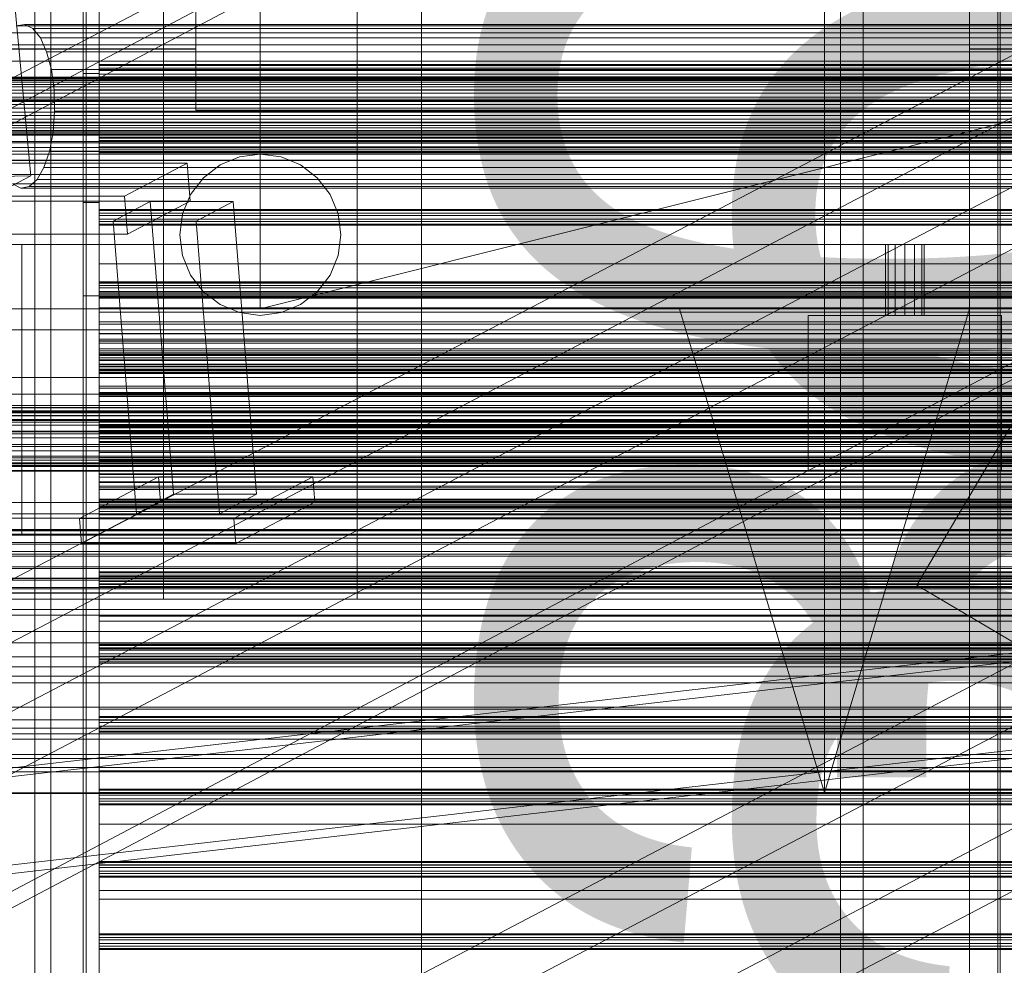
# Model space of a CAD drawing. Header units: millimetres. Extents: x -4738 to 65662, y -68080 to 6847.
# Tile 150 of 256: x -1275 to -969, y -34454 to -34160. Entities that reach past the tile are written whole.
import ezdxf

# ---------------------------------------------------------------- set-up
doc = ezdxf.new("R2010")
doc.units = ezdxf.units.MM
for name, color, linetype, lineweight in [('COTAS_O', 1, 'Continuous', 0), ('frontal_briquetadora', 7, 'Continuous', 0), ('frontal_C01', 7, 'Continuous', 0), ('frontal_C03', 7, 'Continuous', 0), ('frontal_C10', 7, 'Continuous', 0), ('frontal_dosificador', 7, 'Continuous', 0), ('frontal_mezcladora', 7, 'Continuous', 0), ('frontal_secador', 7, 'Continuous', 0), ('frontal_tolva', 7, 'Continuous', 0)]:
    doc.layers.add(name, color=color, linetype=linetype, lineweight=lineweight)
doc.dimstyles.new('R19_100', dxfattribs={"dimtxt": 250, "dimasz": 150, "dimexe": 150, "dimexo": 80, "dimgap": 100, "dimtad": 1, "dimtih": 1, "dimtoh": 1, "dimdsep": 46, "dimcen": 0.09, "dimadec": 0, "dimazin": 0, "dimtfac": 1, "dimtdec": 4, "dimtofl": 0, "dimtmove": 0, "dimatfit": 3, "dimfxl": 1, "dimtolj": 1, "dimtzin": 0, "dimarcsym": 0})

# ---------------------------------------------------------------- blocks, each defined once
blk = doc.blocks.new('DIM_R30_47')
at = {"layer": 'COTAS_O'}
for p, q in [((-1725, -31700), (-1025, -31700)), ((-1025, -31700), (-1070, -31850)), ((-1025, -34400), (-1025, -31700)), ((-1025, -31700), (-980, -31850)), ((-1025, -34400), (-1070, -34250)), ((-1025, -34400), (-980, -34250)), ((-1725, -34400), (-1025, -34400))]:
    blk.add_line(p, q, dxfattribs=at)
blk.add_text('2700 O', height=250, rotation=90, dxfattribs=at).set_placement((-1125, -33050))
blk = doc.blocks.new('DIM_R30_48')
at = {"layer": 'COTAS_O'}
for p, q in [((-1725, -33700), (-1575, -33655)), ((1725, -33700), (1575, -33655)), ((-1725, -34400), (-1725, -33700)), ((-1725, -33700), (1725, -33700)), ((-1725, -33700), (-1575, -33745)), ((1725, -33700), (1575, -33745)), ((1725, -34400), (1725, -33700))]:
    blk.add_line(p, q, dxfattribs=at)
blk.add_text('3450 O', height=250, dxfattribs=at).set_placement((0, -33600))
blk = doc.blocks.new('DIM_R30_53')
at = {"layer": 'COTAS_O'}
for p, q in [((-1480, -33670), (-780, -33670)), ((-780, -33670), (-825, -33820)), ((-780, -36000), (-780, -33670)), ((-780, -33670), (-735, -33820)), ((-780, -36000), (-825, -35850)), ((-780, -36000), (-735, -35850)), ((-1480, -36000), (-780, -36000))]:
    blk.add_line(p, q, dxfattribs=at)
blk.add_text('2330 O', height=250, rotation=90, dxfattribs=at).set_placement((-880, -34835))
blk = doc.blocks.new('DIM_R30_55')
at = {"layer": 'COTAS_O'}
for p, q in [((-1400, -33000), (-700, -33000)), ((-700, -33000), (-745, -33150)), ((-700, -36000), (-700, -33000)), ((-700, -33000), (-655, -33150)), ((-700, -36000), (-745, -35850)), ((-700, -36000), (-655, -35850)), ((-1400, -36000), (-700, -36000))]:
    blk.add_line(p, q, dxfattribs=at)
blk.add_text('3000 O', height=250, rotation=90, dxfattribs=at).set_placement((-800, -34500))

msp = doc.modelspace()

# ---------------------------------------------------------------- linework, layer by layer
at = {"layer": 'frontal_briquetadora'}
for p, q in [((-1220, -34083.4), (-1220, -34188.4)), ((-980, -34083.4), (-980, -34188.4)), ((-1220, -34164.709), (-1220, -34163.55)), ((-980, -34164.709), (-980, -34163.55)), ((-1220, -34166.797), (-1220, -34164.709)), ((-1220, -34169.4), (-1220, -34166.797)), ((-980, -34166.797), (-980, -34164.709)), ((-980, -34169.4), (-980, -34166.797)), ((-1220, -34169.4), (-1385, -34169.4)), ((-1385, -34169.484), (-1220, -34169.484)), ((-1220, -34169.412), (-1220, -34169.4)), ((-1220, -34169.424), (-1220, -34169.412)), ((-1220, -34169.436), (-1220, -34169.424)), ((-1220, -34169.448), (-1220, -34169.436)), ((-1220, -34169.46), (-1220, -34169.448)), ((-1220, -34169.472), (-1220, -34169.46)), ((-1220, -34169.484), (-1220, -34169.472)), ((-1220, -34170.167), (-1220, -34169.484)), ((-1220, -34171.534), (-1220, -34170.167)), ((-875, -34169.4), (-980, -34169.4)), ((-980, -34169.412), (-980, -34169.4)), ((-980, -34169.424), (-980, -34169.412)), ((-980, -34169.436), (-980, -34169.424)), ((-980, -34169.448), (-980, -34169.436)), ((-980, -34169.46), (-980, -34169.448)), ((-980, -34169.472), (-980, -34169.46)), ((-980, -34169.484), (-980, -34169.472)), ((-980, -34169.484), (-875, -34169.484)), ((-980, -34170.167), (-980, -34169.484)), ((-980, -34171.534), (-980, -34170.167)), ((-1220, -34173.58), (-1220, -34171.534)), ((-980, -34173.58), (-980, -34171.534)), ((-1220, -34176.3), (-1220, -34173.58)), ((-1220, -34179.684), (-1220, -34176.3)), ((-980, -34176.3), (-980, -34173.58)), ((-980, -34179.684), (-980, -34176.3)), ((-630, -34178.21), (-1405, -34178.21)), ((-1220, -34183.722), (-1220, -34179.684)), ((-980, -34183.722), (-980, -34179.684)), ((-1220, -34188.4), (-1220, -34183.722)), ((-980, -34188.4), (-980, -34183.722)), ((-1220, -34188.4), (-980, -34188.4)), ((-1385, -34195.144), (-875, -34195.144)), ((-875, -34198.071), (-1385, -34198.071)), ((-630, -34203.884), (-1405, -34203.884)), ((-1385, -34201.143), (-875, -34201.143)), ((-630, -34230.013), (-1405, -34230.013)), ((-1300, -34230), (-1274, -34230)), ((-1274, -34230), (-1274, -34230.013)), ((-1274, -34320), (-1274, -34230)), ((-1274, -34230.013), (-1274, -34256.484)), ((-810, -34230.013), (-1274, -34230.013)), ((-630, -34256.484), (-1405, -34256.484)), ((-1274, -34256.484), (-1274, -34283.185)), ((-810, -34256.484), (-1274, -34256.484)), ((-1385, -34271.246), (-875, -34271.246)), ((-875, -34276.4), (-1385, -34276.4)), ((-630, -34283.185), (-1405, -34283.185)), ((-1385, -34281.638), (-875, -34281.638)), ((-1274, -34283.185), (-1274, -34310)), ((-810, -34283.185), (-1274, -34283.185)), ((-590, -34310), (-1450, -34310)), ((-630, -34310), (-1405, -34310)), ((-810, -34310), (-1274, -34310)), ((-1274, -34320), (-1274, -34310)), ((-1300, -34320), (-1274, -34320)), ((-1450, -34345), (-590, -34345)), ((-620, -34345), (-1425, -34345)), ((-1385, -34377.401), (-875, -34377.401)), ((-875, -34383.4), (-1385, -34383.4)), ((-1385, -34389.399), (-875, -34389.399))]:
    msp.add_line(p, q, dxfattribs=at)
at = {"layer": 'frontal_C01'}
for p, q in [((-996.358, -34335.638), (-736.358, -33895.638)), ((-1020, -35975), (-1020, -33925.304)), ((-1013, -35975), (-1013, -33925.304)), ((-996.358, -34335.638), (-963.642, -34354.97))]:
    msp.add_line(p, q, dxfattribs=at)
at = {"layer": 'frontal_C03'}
for p, q in [((-1254, -34946.422), (-1254, -32331.232)), ((-1250, -32331.232), (-1250, -34946.422)), ((-1254, -32430.626), (-1254, -35045.817)), ((-1250, -35045.817), (-1250, -32430.626)), ((-1250, -34174.587), (-1250, -34174.271)), ((-1250, -34174.271), (-1250, -34175.381)), ((1250, -34174.271), (-1250, -34174.271)), ((-1250, -34176.145), (-1250, -34174.587)), ((1250, -34174.587), (-1250, -34174.587)), ((-1250, -34175.381), (-1250, -34177.268)), ((1250, -34175.381), (-1250, -34175.381)), ((-1250, -34178.033), (-1250, -34176.145)), ((-1250, -34176.145), (1250, -34176.145)), ((-1250, -34177.268), (-1250, -34178.827)), ((1250, -34177.268), (-1250, -34177.268)), ((-1250, -34179.143), (-1250, -34178.033)), ((1250, -34178.033), (-1250, -34178.033)), ((-1250, -34178.827), (-1250, -34179.143)), ((1250, -34178.827), (-1250, -34178.827)), ((1250, -34179.143), (-1250, -34179.143)), ((-1250, -34197.045), (-1250, -34196.728)), ((-1250, -34196.728), (-1250, -34197.839)), ((1250, -34196.728), (-1250, -34196.728)), ((-1250, -34198.603), (-1250, -34197.045)), ((1250, -34197.045), (-1250, -34197.045)), ((-1250, -34197.839), (-1250, -34199.726)), ((1250, -34197.839), (-1250, -34197.839)), ((-1250, -34200.49), (-1250, -34198.603)), ((-1250, -34198.603), (1250, -34198.603)), ((-1250, -34199.726), (-1250, -34201.284)), ((1250, -34199.726), (-1250, -34199.726)), ((-1250, -34201.601), (-1250, -34200.49)), ((1250, -34200.49), (-1250, -34200.49)), ((-1250, -34201.284), (-1250, -34201.601)), ((1250, -34201.284), (-1250, -34201.284)), ((1250, -34201.601), (-1250, -34201.601)), ((-1250, -34219.503), (-1250, -34219.186)), ((-1250, -34219.186), (-1250, -34220.297)), ((1250, -34219.186), (-1250, -34219.186)), ((-1250, -34221.061), (-1250, -34219.503)), ((1250, -34219.503), (-1250, -34219.503)), ((-1250, -34220.297), (-1250, -34222.184)), ((1250, -34220.297), (-1250, -34220.297)), ((-1250, -34222.948), (-1250, -34221.061)), ((-1250, -34221.061), (1250, -34221.061)), ((-1250, -34222.184), (-1250, -34223.742)), ((1250, -34222.184), (-1250, -34222.184)), ((-1250, -34224.058), (-1250, -34222.948)), ((1250, -34222.948), (-1250, -34222.948)), ((-1250, -34223.742), (-1250, -34224.058)), ((1250, -34223.742), (-1250, -34223.742)), ((1250, -34224.058), (-1250, -34224.058)), ((-1250, -34241.96), (-1250, -34241.644)), ((-1250, -34241.644), (-1250, -34242.754)), ((1250, -34241.644), (-1250, -34241.644)), ((-1250, -34243.518), (-1250, -34241.96)), ((1250, -34241.96), (-1250, -34241.96)), ((-1250, -34242.754), (-1250, -34244.641)), ((1250, -34242.754), (-1250, -34242.754)), ((-1250, -34245.405), (-1250, -34243.518)), ((-1250, -34243.518), (1250, -34243.518)), ((-1250, -34244.641), (-1250, -34246.199)), ((1250, -34244.641), (-1250, -34244.641)), ((-1250, -34246.516), (-1250, -34245.405)), ((1250, -34245.405), (-1250, -34245.405)), ((-1250, -34246.199), (-1250, -34246.516)), ((1250, -34246.199), (-1250, -34246.199)), ((1250, -34246.516), (-1250, -34246.516)), ((-1250, -34264.418), (-1250, -34264.101)), ((-1250, -34264.101), (-1250, -34265.212)), ((1250, -34264.101), (-1250, -34264.101)), ((-1250, -34265.976), (-1250, -34264.418)), ((1250, -34264.418), (-1250, -34264.418)), ((-1250, -34265.212), (-1250, -34267.099)), ((1250, -34265.212), (-1250, -34265.212)), ((-1250, -34269.213), (-1250, -34265.753)), ((-1250, -34265.753), (-1250, -34266.047)), ((1250, -34265.753), (-1250, -34265.753)), ((-1250, -34267.863), (-1250, -34265.976)), ((-1250, -34265.976), (1250, -34265.976)), ((-1250, -34266.047), (-1250, -34270.05)), ((1250, -34266.047), (-1250, -34266.047)), ((-1250, -34267.099), (-1250, -34268.657)), ((1250, -34267.099), (-1250, -34267.099)), ((-1250, -34268.974), (-1250, -34267.863)), ((1250, -34267.863), (-1250, -34267.863)), ((-1250, -34268.657), (-1250, -34268.974)), ((1250, -34268.657), (-1250, -34268.657)), ((1250, -34268.974), (-1250, -34268.974)), ((-1250, -34275.899), (-1250, -34269.213)), ((1250, -34269.213), (-1250, -34269.213)), ((-1250, -34270.05), (-1250, -34277.153)), ((1250, -34270.05), (-1250, -34270.05)), ((-1250, -34284.794), (-1250, -34275.899)), ((1250, -34275.899), (-1250, -34275.899)), ((-1250, -34277.153), (-1250, -34286.273)), ((1250, -34277.153), (-1250, -34277.153)), ((1496, -34280.547), (-1496, -34280.547)), ((1496, -34280.664), (-1496, -34280.664)), ((1496, -34281.93), (-1496, -34281.93)), ((1496, -34282.265), (-1496, -34282.265)), ((1496, -34284.605), (-1496, -34284.605)), ((1496, -34285.106), (-1496, -34285.106)), ((-1250, -34294.544), (-1250, -34284.794)), ((-1250, -34284.794), (1250, -34284.794)), ((-1250, -34286.273), (-1250, -34296.023)), ((1250, -34286.273), (-1250, -34286.273)), ((-1496, -34288.163), (1496, -34288.163)), ((1496, -34288.754), (-1496, -34288.754)), ((-1250, -34286.875), (-1250, -34286.559)), ((-1250, -34286.559), (-1250, -34287.669)), ((1250, -34286.559), (-1250, -34286.559)), ((-1250, -34288.434), (-1250, -34286.875)), ((1250, -34286.875), (-1250, -34286.875)), ((-1250, -34287.669), (-1250, -34289.556)), ((1250, -34287.669), (-1250, -34287.669)), ((-1250, -34290.321), (-1250, -34288.434)), ((-1250, -34288.434), (1250, -34288.434)), ((-1250, -34289.556), (-1250, -34291.115)), ((1250, -34289.556), (-1250, -34289.556)), ((1496, -34292.063), (-1496, -34292.063)), ((-1250, -34291.431), (-1250, -34290.321)), ((1250, -34290.321), (-1250, -34290.321)), ((-1250, -34291.115), (-1250, -34291.431)), ((1250, -34291.115), (-1250, -34291.115)), ((1250, -34291.431), (-1250, -34291.431)), ((1496, -34292.655), (-1496, -34292.655)), ((-1250, -34303.665), (-1250, -34294.544)), ((1250, -34294.544), (-1250, -34294.544)), ((1496, -34295.711), (-1496, -34295.711)), ((1496, -34296.213), (-1496, -34296.213)), ((1496, -34298.552), (-1496, -34298.552)), ((-1250, -34296.023), (-1250, -34304.919)), ((1250, -34296.023), (-1250, -34296.023)), ((-1250, -34301.139), (-1250, -34296.711)), ((-1250, -34296.711), (-1250, -34297.088)), ((1250, -34296.711), (-1250, -34296.711)), ((-1250, -34297.088), (-1250, -34302.211)), ((1250, -34297.088), (-1250, -34297.088)), ((1496, -34298.887), (-1496, -34298.887)), ((1496, -34300.153), (-1496, -34300.153)), ((1496, -34300.271), (-1496, -34300.271)), ((-1250, -34309.698), (-1250, -34301.139)), ((1250, -34301.139), (-1250, -34301.139)), ((-1250, -34302.211), (-1250, -34311.302)), ((1250, -34302.211), (-1250, -34302.211)), ((-1250, -34310.767), (-1250, -34303.665)), ((1250, -34303.665), (-1250, -34303.665)), ((-1250, -34304.919), (-1250, -34311.605)), ((1250, -34304.919), (-1250, -34304.919)), ((-1250, -34309.333), (-1250, -34309.017)), ((-1250, -34309.017), (-1250, -34310.127)), ((1250, -34309.017), (-1250, -34309.017)), ((-1250, -34310.891), (-1250, -34309.333)), ((1250, -34309.333), (-1250, -34309.333)), ((-1250, -34321.084), (-1250, -34309.698)), ((1250, -34309.698), (-1250, -34309.698)), ((-1250, -34310.127), (-1250, -34312.014)), ((1250, -34310.127), (-1250, -34310.127)), ((-1250, -34314.77), (-1250, -34310.767)), ((1250, -34310.767), (-1250, -34310.767)), ((-1250, -34312.778), (-1250, -34310.891)), ((-1250, -34310.891), (1250, -34310.891)), ((-1250, -34311.302), (-1250, -34322.976)), ((1250, -34311.302), (-1250, -34311.302)), ((-1250, -34311.605), (-1250, -34315.064)), ((1250, -34311.605), (-1250, -34311.605)), ((-1250, -34312.014), (-1250, -34313.572)), ((1250, -34312.014), (-1250, -34312.014)), ((-1250, -34313.889), (-1250, -34312.778)), ((1250, -34312.778), (-1250, -34312.778)), ((-1250, -34313.572), (-1250, -34313.889)), ((1250, -34313.572), (-1250, -34313.572)), ((1250, -34313.889), (-1250, -34313.889)), ((-1250, -34315.064), (-1250, -34314.77)), ((1250, -34314.77), (-1250, -34314.77)), ((1250, -34315.064), (-1250, -34315.064)), ((1496, -34318.408), (-1496, -34318.408)), ((1496, -34318.526), (-1496, -34318.526)), ((1496, -34319.792), (-1496, -34319.792)), ((1496, -34320.127), (-1496, -34320.127)), ((1496, -34322.466), (-1496, -34322.466)), ((1496, -34322.968), (-1496, -34322.968)), ((-1250, -34333.564), (-1250, -34321.084)), ((-1250, -34321.084), (1250, -34321.084)), ((-1250, -34322.976), (-1250, -34335.457)), ((1250, -34322.976), (-1250, -34322.976)), ((-1496, -34326.024), (1496, -34326.024)), ((1496, -34326.616), (-1496, -34326.616)), ((1496, -34329.924), (-1496, -34329.924)), ((1496, -34330.516), (-1496, -34330.516)), ((-1250, -34331.791), (-1250, -34331.474)), ((-1250, -34331.474), (-1250, -34332.585)), ((1250, -34331.474), (-1250, -34331.474)), ((-1250, -34333.349), (-1250, -34331.791)), ((1250, -34331.791), (-1250, -34331.791)), ((1496, -34333.573), (-1496, -34333.573)), ((1496, -34334.074), (-1496, -34334.074)), ((-1250, -34332.585), (-1250, -34334.472)), ((1250, -34332.585), (-1250, -34332.585)), ((-1250, -34335.236), (-1250, -34333.349)), ((-1250, -34333.349), (1250, -34333.349)), ((-1250, -34345.238), (-1250, -34333.564)), ((1250, -34333.564), (-1250, -34333.564)), ((-1250, -34334.472), (-1250, -34336.03)), ((1250, -34334.472), (-1250, -34334.472)), ((-1250, -34336.346), (-1250, -34335.236)), ((1250, -34335.236), (-1250, -34335.236)), ((1496, -34336.414), (-1496, -34336.414)), ((1496, -34336.749), (-1496, -34336.749)), ((1496, -34338.015), (-1496, -34338.015)), ((1496, -34338.132), (-1496, -34338.132)), ((-1250, -34335.457), (-1250, -34346.843)), ((1250, -34335.457), (-1250, -34335.457)), ((-1250, -34336.03), (-1250, -34336.346)), ((1250, -34336.03), (-1250, -34336.03)), ((1250, -34336.346), (-1250, -34336.346)), ((-1250, -34354.329), (-1250, -34345.238)), ((1250, -34345.238), (-1250, -34345.238)), ((-1250, -34346.843), (-1250, -34355.401)), ((1250, -34346.843), (-1250, -34346.843)), ((-1250, -34354.248), (-1250, -34353.932)), ((-1250, -34353.932), (-1250, -34355.042)), ((1250, -34353.932), (-1250, -34353.932)), ((-1250, -34355.806), (-1250, -34354.248)), ((1250, -34354.248), (-1250, -34354.248)), ((-1250, -34359.453), (-1250, -34354.329)), ((1250, -34354.329), (-1250, -34354.329)), ((-1250, -34355.042), (-1250, -34356.929)), ((1250, -34355.042), (-1250, -34355.042)), ((-1250, -34355.401), (-1250, -34359.829)), ((1250, -34355.401), (-1250, -34355.401)), ((-1250, -34357.694), (-1250, -34355.806)), ((-1250, -34355.806), (1250, -34355.806)), ((-1250, -34356.929), (-1250, -34358.488)), ((1250, -34356.929), (-1250, -34356.929)), ((-1250, -34358.804), (-1250, -34357.694)), ((1250, -34357.694), (-1250, -34357.694)), ((-1250, -34358.488), (-1250, -34358.804)), ((1250, -34358.488), (-1250, -34358.488)), ((1250, -34358.804), (-1250, -34358.804)), ((-1250, -34359.829), (-1250, -34359.453)), ((1250, -34359.453), (-1250, -34359.453)), ((1250, -34359.829), (-1250, -34359.829)), ((-1250, -34376.706), (-1250, -34376.389)), ((-1250, -34376.389), (-1250, -34377.5)), ((1250, -34376.389), (-1250, -34376.389)), ((-1250, -34378.264), (-1250, -34376.706)), ((1250, -34376.706), (-1250, -34376.706)), ((-1250, -34377.5), (-1250, -34379.387)), ((1250, -34377.5), (-1250, -34377.5)), ((-1250, -34380.151), (-1250, -34378.264)), ((-1250, -34378.264), (1250, -34378.264)), ((-1250, -34379.387), (-1250, -34380.945)), ((1250, -34379.387), (-1250, -34379.387)), ((-1250, -34381.262), (-1250, -34380.151)), ((1250, -34380.151), (-1250, -34380.151)), ((-1250, -34380.945), (-1250, -34381.262)), ((1250, -34380.945), (-1250, -34380.945)), ((1250, -34381.262), (-1250, -34381.262)), ((-1250, -34399.164), (-1250, -34398.847)), ((-1250, -34398.847), (-1250, -34399.958)), ((1250, -34398.847), (-1250, -34398.847)), ((-1250, -34400.722), (-1250, -34399.164)), ((1250, -34399.164), (-1250, -34399.164)), ((-1250, -34399.958), (-1250, -34401.845)), ((1250, -34399.958), (-1250, -34399.958)), ((-1250, -34402.609), (-1250, -34400.722)), ((-1250, -34400.722), (1250, -34400.722)), ((-1250, -34401.845), (-1250, -34403.403)), ((1250, -34401.845), (-1250, -34401.845)), ((-1250, -34403.719), (-1250, -34402.609)), ((1250, -34402.609), (-1250, -34402.609)), ((-1250, -34403.403), (-1250, -34403.719)), ((1250, -34403.403), (-1250, -34403.403)), ((1250, -34403.719), (-1250, -34403.719)), ((-1250, -34421.621), (-1250, -34421.305)), ((-1250, -34421.305), (-1250, -34422.415)), ((1250, -34421.305), (-1250, -34421.305)), ((-1250, -34423.179), (-1250, -34421.621)), ((1250, -34421.621), (-1250, -34421.621)), ((-1250, -34422.415), (-1250, -34424.302)), ((1250, -34422.415), (-1250, -34422.415)), ((-1250, -34425.066), (-1250, -34423.179)), ((-1250, -34423.179), (1250, -34423.179)), ((-1250, -34424.302), (-1250, -34425.86)), ((1250, -34424.302), (-1250, -34424.302)), ((-1250, -34426.177), (-1250, -34425.066)), ((1250, -34425.066), (-1250, -34425.066)), ((-1250, -34425.86), (-1250, -34426.177)), ((1250, -34425.86), (-1250, -34425.86)), ((1250, -34426.177), (-1250, -34426.177)), ((-1250, -34444.079), (-1250, -34443.762)), ((-1250, -34443.762), (-1250, -34444.873)), ((1250, -34443.762), (-1250, -34443.762)), ((-1250, -34445.637), (-1250, -34444.079)), ((1250, -34444.079), (-1250, -34444.079)), ((-1250, -34444.873), (-1250, -34446.76)), ((1250, -34444.873), (-1250, -34444.873)), ((-1250, -34447.524), (-1250, -34445.637)), ((-1250, -34445.637), (1250, -34445.637)), ((-1250, -34446.76), (-1250, -34448.318)), ((1250, -34446.76), (-1250, -34446.76)), ((-1250, -34448.635), (-1250, -34447.524)), ((1250, -34447.524), (-1250, -34447.524)), ((-1250, -34448.318), (-1250, -34448.635)), ((1250, -34448.318), (-1250, -34448.318)), ((1250, -34448.635), (-1250, -34448.635))]:
    msp.add_line(p, q, dxfattribs=at)
at = {"layer": 'frontal_C10'}
for p, q in [((-4449.639, -35862.156), (-440.917, -33746.29)), ((19.331, -33746.29), (-3989.39, -35862.156)), ((-440.523, -33751.187), (-4449.244, -35867.053)), ((-3988.995, -35867.053), (19.726, -33751.187)), ((-1271.239, -34208.761), (-1289.753, -34010.26)), ((-1683.416, -34391.297), (-1224.037, -34150.724)), ((-947.018, -34161.068), (-1406.397, -34401.641)), ((-1369.577, -34401.641), (-910.198, -34161.068)), ((-1273.121, -34161.829), (-1275.705, -34162.299)), ((-702.88, -34162.299), (-1275.705, -34162.299)), ((-1270.577, -34163.087), (-1273.121, -34161.829)), ((-700.295, -34161.829), (-1273.121, -34161.829)), ((-1268.247, -34165.987), (-1270.577, -34163.087)), ((-697.751, -34163.087), (-1270.577, -34163.087)), ((-705.328, -34164.465), (-1278.154, -34164.465)), ((-1266.289, -34170.331), (-1268.247, -34165.987)), ((-695.421, -34165.987), (-1268.247, -34165.987)), ((-707.475, -34168.179), (-1280.3, -34168.179)), ((-1264.838, -34175.824), (-1266.289, -34170.331)), ((-693.464, -34170.331), (-1266.289, -34170.331)), ((-709.172, -34173.188), (-1281.998, -34173.188)), ((-1263.992, -34182.091), (-1264.838, -34175.824)), ((-692.013, -34175.824), (-1264.838, -34175.824)), ((-583.856, -34179.134), (-1393.894, -34179.134)), ((-582.989, -34178.366), (-1393.026, -34178.366)), ((-582.073, -34178.2), (-1392.111, -34178.2)), ((-581.172, -34178.645), (-1391.209, -34178.645)), ((-710.305, -34179.151), (-1283.131, -34179.151)), ((-585.218, -34182.225), (-1395.256, -34182.225)), ((-584.617, -34180.45), (-1394.655, -34180.45)), ((-580.346, -34179.673), (-1390.384, -34179.673)), ((-579.652, -34181.212), (-1389.69, -34181.212)), ((-1263.808, -34188.705), (-1263.992, -34182.091)), ((-1263.992, -34182.091), (-691.166, -34182.091)), ((-585.62, -34184.337), (-1395.658, -34184.337)), ((-579.138, -34183.159), (-1389.176, -34183.159)), ((-1388.876, -34185.379), (-578.838, -34185.379)), ((-710.797, -34185.662), (-1283.622, -34185.662)), ((-585.794, -34186.644), (-1395.832, -34186.644)), ((-578.773, -34187.723), (-1388.811, -34187.723)), ((-1264.3, -34195.216), (-1263.808, -34188.705)), ((-690.983, -34188.705), (-1263.808, -34188.705)), ((-585.729, -34188.988), (-1395.767, -34188.988)), ((-585.429, -34191.208), (-1395.467, -34191.208)), ((-578.947, -34190.03), (-1388.985, -34190.03)), ((-584.915, -34193.155), (-1394.953, -34193.155)), ((-584.221, -34194.694), (-1394.259, -34194.694)), ((-579.95, -34193.917), (-1389.988, -34193.917)), ((-579.349, -34192.142), (-1389.387, -34192.142)), ((-710.613, -34192.276), (-1283.439, -34192.276)), ((-583.396, -34195.722), (-1393.433, -34195.722)), ((-582.494, -34196.167), (-1392.532, -34196.167)), ((-581.579, -34196.001), (-1391.616, -34196.001)), ((-580.711, -34195.233), (-1390.749, -34195.233)), ((-1265.433, -34201.179), (-1264.3, -34195.216)), ((-691.474, -34195.216), (-1264.3, -34195.216)), ((-1403.264, -34440.829), (-943.884, -34200.256)), ((-1366.444, -34440.829), (-907.064, -34200.256)), ((-709.767, -34198.543), (-1282.592, -34198.543)), ((-708.316, -34204.036), (-1281.141, -34204.036)), ((-1267.13, -34206.188), (-1265.433, -34201.179)), ((-692.607, -34201.179), (-1265.433, -34201.179)), ((-1222.701, -34204.861), (-2005.124, -34204.861)), ((-1269.277, -34209.902), (-1267.13, -34206.188)), ((-694.305, -34206.188), (-1267.13, -34206.188)), ((-1242.148, -34215.045), (-1222.701, -34204.861)), ((-1221.761, -34216.617), (-1222.701, -34204.861)), ((-1287.787, -34209.01), (-1271.239, -34208.761)), ((-706.358, -34208.38), (-1279.184, -34208.38)), ((-1271.239, -34208.761), (-1278.896, -34212.77)), ((-1271.725, -34212.068), (-1269.277, -34209.902)), ((-696.451, -34209.902), (-1269.277, -34209.902)), ((-1276.854, -34211.28), (-1274.31, -34212.538)), ((-704.028, -34211.28), (-1276.854, -34211.28)), ((-1274.31, -34212.538), (-1271.725, -34212.068)), ((-701.484, -34212.538), (-1274.31, -34212.538)), ((-698.9, -34212.068), (-1271.725, -34212.068)), ((-2024.571, -34215.045), (-1242.148, -34215.045)), ((-1242.148, -34215.045), (-1241.208, -34226.801)), ((-2004.184, -34216.617), (-1221.761, -34216.617)), ((-1234.184, -34216.743), (-1245.668, -34222.757)), ((-1221.761, -34216.617), (-1241.208, -34226.801)), ((-1208.41, -34216.743), (-1234.184, -34216.743)), ((-1234.184, -34216.743), (-1226.928, -34307.484)), ((-1219.894, -34222.757), (-1208.41, -34216.743)), ((-1201.154, -34307.484), (-1208.41, -34216.743)), ((-1245.668, -34222.757), (-1219.894, -34222.757)), ((-1238.412, -34313.499), (-1245.668, -34222.757)), ((-1219.894, -34222.757), (-1212.638, -34313.499)), ((-1241.208, -34226.801), (-2023.631, -34226.801)), ((-1231.623, -34302.117), (-1256.123, -34314.947)), ((-1183.757, -34302.117), (-1231.623, -34302.117)), ((-1231.623, -34302.117), (-1230.996, -34309.954)), ((-1208.257, -34314.947), (-1183.757, -34302.117)), ((-1183.13, -34309.954), (-1183.757, -34302.117)), ((-1238.412, -34313.499), (-1226.928, -34307.484)), ((-1226.928, -34307.484), (-1201.154, -34307.484)), ((-1201.154, -34307.484), (-1212.638, -34313.499)), ((-1255.496, -34322.785), (-1230.996, -34309.954)), ((-1230.996, -34309.954), (-1183.13, -34309.954)), ((-1183.13, -34309.954), (-1207.63, -34322.785)), ((-1212.638, -34313.499), (-1238.412, -34313.499)), ((-1256.123, -34314.947), (-1208.257, -34314.947)), ((-1255.496, -34322.785), (-1256.123, -34314.947)), ((-1208.257, -34314.947), (-1207.63, -34322.785)), ((-1207.63, -34322.785), (-1255.496, -34322.785)), ((-932.526, -34342.312), (-1391.905, -34582.885)), ((-1355.085, -34582.885), (-895.706, -34342.312)), ((-923.926, -34351.82), (-1398.189, -34406.25)), ((-1375.177, -34406.25), (-900.914, -34351.82)), ((-886.483, -34357.896), (-1714.93, -34357.896)), ((-1730.243, -34365.915), (-901.795, -34365.915)), ((-1397.664, -34436.219), (-923.401, -34381.789)), ((-1374.652, -34436.219), (-900.388, -34381.789)), ((-1712.188, -34392.186), (-883.741, -34392.186)), ((-1387.988, -34631.87), (-928.609, -34391.297)), ((-1351.168, -34631.87), (-891.789, -34391.297)), ((-899.053, -34400.205), (-1727.501, -34400.205))]:
    msp.add_line(p, q, dxfattribs=at)
at = {"layer": 'frontal_dosificador'}
for p, q in [((-1250, -35988), (-1250, -33900)), ((-1150, -35988), (-1150, -33900)), ((-1230, -34340), (-1230, -34000)), ((-1200, -34250), (-200, -34000)), ((-1200, -34000), (-1200, -34250)), ((-1170, -34340), (-1170, -34000)), ((-210, -34185), (-1790, -34185)), ((-300, -34200), (-1700, -34200)), ((-300, -34202), (-1700, -34202)), ((-1206.47, -34202.852), (-1212.5, -34205.349)), ((-1200, -34202), (-1206.47, -34202.852)), ((-1193.53, -34202.852), (-1200, -34202)), ((-1187.5, -34205.349), (-1193.53, -34202.852)), ((-1212.5, -34205.349), (-1217.678, -34209.322)), ((-1182.322, -34209.322), (-1187.5, -34205.349)), ((-1217.678, -34209.322), (-1221.651, -34214.5)), ((-1178.349, -34214.5), (-1182.322, -34209.322)), ((-1221.651, -34214.5), (-1224.148, -34220.53)), ((-1175.852, -34220.53), (-1178.349, -34214.5)), ((-1224.148, -34220.53), (-1225, -34227)), ((-1175, -34227), (-1175.852, -34220.53)), ((-1225, -34227), (-1224.148, -34233.47)), ((-1175.852, -34233.47), (-1175, -34227)), ((-1005.196, -34230), (-1006, -34230)), ((-1006, -34252), (-1006, -34230)), ((-1003, -34230), (-1005.196, -34230)), ((-1005.196, -34252), (-1005.196, -34230)), ((-1000, -34230), (-1003, -34230)), ((-1003, -34252), (-1003, -34230)), ((-1000, -34230), (-997, -34230)), ((-1000, -34230), (-1000, -34252)), ((-997, -34230), (-994.804, -34230)), ((-997, -34252), (-997, -34230)), ((-994.804, -34230), (-994, -34230)), ((-994.804, -34252), (-994.804, -34230)), ((-994, -34252), (-994, -34230)), ((-1224.148, -34233.47), (-1221.651, -34239.5)), ((-1178.349, -34239.5), (-1175.852, -34233.47)), ((-1221.651, -34239.5), (-1217.678, -34244.678)), ((-1182.322, -34244.678), (-1178.349, -34239.5)), ((-1217.678, -34244.678), (-1212.5, -34248.651)), ((-1187.5, -34248.651), (-1182.322, -34244.678)), ((-1212.5, -34248.651), (-1206.47, -34251.148)), ((-1193.53, -34251.148), (-1187.5, -34248.651)), ((-210, -34250), (-1790, -34250)), ((-1206.47, -34251.148), (-1200, -34252)), ((-1200, -34252), (-1193.53, -34251.148)), ((-970, -34252), (-1030, -34252)), ((-1030, -34300), (-1030, -34252)), ((-1005.196, -34252), (-1006, -34252)), ((-1003, -34252), (-1005.196, -34252)), ((-1000, -34252), (-1003, -34252)), ((-997, -34252), (-1000, -34252)), ((-997, -34252), (-994.804, -34252)), ((-994.804, -34252), (-994, -34252)), ((-970, -34300), (-970, -34252)), ((-500, -34280), (-1770, -34280)), ((-970, -34300), (-1030, -34300)), ((-500, -34340), (-1850, -34340)), ((-500, -34340), (-1770, -34340)), ((-1170, -34340), (-1230, -34340)), ((-500, -34380), (-1850, -34380))]:
    msp.add_line(p, q, dxfattribs=at)
at = {"layer": 'frontal_mezcladora'}
for p, q in [((-980, -35980), (-980, -33390)), ((-971.2, -34900), (-971.2, -33450)), ((-970.478, -34900), (-970.478, -33450))]:
    msp.add_line(p, q, dxfattribs=at)
at = {"layer": 'frontal_secador'}
for p, q in [((-1270, -35980), (-1270, -33075)), ((-1265, -35980), (-1265, -33075)), ((-1255, -34177), (-1255, -33937)), ((-1250, -33937), (-1250, -34177)), ((-1250, -33996), (-1250, -34236)), ((-1250, -34002), (-1250, -34242)), ((-1255, -34006), (-1255, -34246)), ((-1250, -34246), (-1250, -34006)), ((-1255, -34246), (-1255, -34177)), ((-1255, -34177), (-1250, -34177)), ((-1250, -34177), (-1250, -34246)), ((-1255, -34457), (-1255, -34217)), ((-1255, -34217), (-1255, -34286)), ((-1255, -34217), (-1250, -34217)), ((-1250, -34217), (-1250, -34457)), ((-1250, -34286), (-1250, -34217)), ((-1250, -34236), (1250, -34236)), ((-1250, -34236), (-1250, -34242)), ((-1250, -34242), (1250, -34242)), ((-1250, -34242), (-1250, -34246)), ((-1250, -34242), (-1250, -34246.659)), ((-1250, -34245), (-1250, -34242)), ((-1255, -34246), (-1250, -34246)), ((-1250, -34249.659), (-1250, -34245)), ((-1250, -34245), (1250, -34245)), ((1250, -34246), (-1250, -34246)), ((-1250, -34246.659), (1250, -34246.659)), ((-1250, -34246.659), (-1250, -34249.659)), ((-1250, -34246.659), (-1250, -34251)), ((1250, -34249.659), (-1250, -34249.659)), ((-1250, -34254), (-1250, -34249.659)), ((-1250, -34251), (1250, -34251)), ((-1250, -34251), (-1250, -34254)), ((-1250, -34251), (-1250, -34254.728)), ((1250, -34254), (-1250, -34254)), ((-1250, -34257.728), (-1250, -34254)), ((-1250, -34254.728), (1250, -34254.728)), ((-1250, -34254.728), (-1250, -34257.728)), ((-1250, -34254.728), (-1250, -34257.588)), ((-1250, -34257.588), (1250, -34257.588)), ((-1250, -34257.588), (-1250, -34260.588)), ((-1250, -34257.588), (-1250, -34259.387)), ((-1250, -34259.918), (-1250, -34257.611)), ((1250, -34257.611), (-1250, -34257.611)), ((1250, -34257.728), (-1250, -34257.728)), ((-1250, -34260.588), (-1250, -34257.728)), ((-1250, -34259.387), (1250, -34259.387)), ((-1250, -34259.387), (-1250, -34262.387)), ((-1250, -34259.387), (-1250, -34260)), ((-1250, -34263.65), (-1250, -34259.918)), ((1250, -34259.918), (-1250, -34259.918)), ((-1250, -34260), (1250, -34260)), ((-1250, -34260), (-1250, -34263)), ((1250, -34260.588), (-1250, -34260.588)), ((-1250, -34262.387), (-1250, -34260.588)), ((1250, -34262.387), (-1250, -34262.387)), ((-1250, -34263), (-1250, -34262.387)), ((1250, -34263), (-1250, -34263)), ((-1250, -34263.65), (-1250, -34267.382)), ((-1250, -34263.65), (1250, -34263.65)), ((-1250, -34264), (-1250, -34276)), ((1250, -34264), (-1250, -34264)), ((-1250, -34268), (-1250, -34264)), ((-1250, -34267.382), (-1250, -34269.689)), ((1250, -34267.382), (-1250, -34267.382)), ((-1250, -34280), (-1250, -34268)), ((-1250, -34268), (1250, -34268)), ((1250, -34269.689), (-1250, -34269.689)), ((-1250, -34276.709), (-1250, -34274)), ((1250, -34274), (-1250, -34274)), ((-1250, -34274.545), (-1250, -34274)), ((-1250, -34276.144), (-1250, -34274.545)), ((1250, -34274.545), (-1250, -34274.545)), ((-1250, -34276), (-1250, -34516)), ((1250, -34276), (-1250, -34276)), ((-1250, -34282), (-1250, -34276)), ((-1250, -34276), (-1250, -34280)), ((-1250, -34278.686), (-1250, -34276.144)), ((1250, -34276.144), (-1250, -34276.144)), ((-1250, -34284.651), (-1250, -34276.709)), ((1250, -34276.709), (-1250, -34276.709)), ((-1250, -34282), (-1250, -34278.686)), ((1250, -34278.686), (-1250, -34278.686)), ((1250, -34280), (-1250, -34280)), ((1320, -34282), (-1320, -34282)), ((1320, -34282.273), (-1320, -34282.273)), ((1320, -34283.072), (-1320, -34283.072)), ((-1250, -34285.859), (-1250, -34282)), ((1250, -34282), (-1250, -34282)), ((-1250, -34282), (-1250, -34522)), ((-1250, -34286), (-1250, -34282)), ((1320, -34284.343), (-1320, -34284.343)), ((1320, -34286), (-1320, -34286)), ((-1255, -34286), (-1255, -34526)), ((-1250, -34286), (-1255, -34286)), ((-1250, -34297.285), (-1250, -34284.651)), ((1250, -34284.651), (-1250, -34284.651)), ((-1250, -34290), (-1250, -34285.859)), ((1250, -34285.859), (-1250, -34285.859)), ((-1250, -34526), (-1250, -34286)), ((-1250, -34286), (1250, -34286)), ((1320, -34287.929), (-1320, -34287.929)), ((-1320, -34290), (1320, -34290)), ((1320, -34292.071), (-1320, -34292.071)), ((-1250, -34290), (-1250, -34294.141)), ((-1250, -34290), (1250, -34290)), ((1320, -34294), (-1320, -34294)), ((1320, -34295.657), (-1320, -34295.657)), ((-1250, -34294.141), (-1250, -34298)), ((1250, -34294.141), (-1250, -34294.141)), ((1320, -34296.928), (-1320, -34296.928)), ((1320, -34297.727), (-1320, -34297.727)), ((1320, -34298), (-1320, -34298)), ((-1250, -34313.75), (-1250, -34297.285)), ((1250, -34297.285), (-1250, -34297.285)), ((-1250, -34298), (-1250, -34301.314)), ((1250, -34298), (-1250, -34298)), ((-1250, -34301.314), (-1250, -34303.856)), ((1250, -34301.314), (-1250, -34301.314)), ((-1250, -34303.856), (-1250, -34305.455)), ((1250, -34303.856), (-1250, -34303.856)), ((-1250, -34305.455), (-1250, -34306)), ((1250, -34305.455), (-1250, -34305.455)), ((1250, -34306), (-1250, -34306)), ((1360, -34313.5), (-1360, -34313.5)), ((-1250, -34332.924), (-1250, -34313.75)), ((1250, -34313.75), (-1250, -34313.75)), ((1360, -34314.863), (-1360, -34314.863)), ((1360, -34318.859), (-1360, -34318.859)), ((1360, -34325.216), (-1360, -34325.216)), ((1360, -34333.5), (-1360, -34333.5)), ((-1250, -34353.5), (-1250, -34332.924)), ((1250, -34332.924), (-1250, -34332.924)), ((1360, -34343.147), (-1360, -34343.147)), ((-1360, -34353.5), (1360, -34353.5)), ((-1250, -34353.5), (-1250, -34374.076)), ((-1250, -34353.5), (1250, -34353.5)), ((1360, -34363.853), (-1360, -34363.853)), ((1360, -34373.5), (-1360, -34373.5)), ((-1250, -34374.076), (-1250, -34393.25)), ((1250, -34374.076), (-1250, -34374.076)), ((1360, -34381.784), (-1360, -34381.784)), ((1360, -34388.141), (-1360, -34388.141)), ((1360, -34392.137), (-1360, -34392.137)), ((-1250, -34393.25), (-1250, -34409.715)), ((1250, -34393.25), (-1250, -34393.25)), ((1360, -34393.5), (-1360, -34393.5)), ((-1250, -34409.715), (-1250, -34422.349)), ((1250, -34409.715), (-1250, -34409.715)), ((-1250, -34422.349), (-1250, -34430.291)), ((1250, -34422.349), (-1250, -34422.349)), ((-1250, -34430.291), (-1250, -34433)), ((1250, -34430.291), (-1250, -34430.291)), ((1250, -34433), (-1250, -34433))]:
    msp.add_line(p, q, dxfattribs=at)
at = {"layer": 'frontal_tolva'}
for p, q in [((-1821.5, -34350), (1821.5, -34350)), ((-1821.5, -34361), (1821.5, -34361))]:
    msp.add_line(p, q, dxfattribs=at)

# ---------------------------------------------------------------- dimensions: what is measured, and where the dimension line sits
at = {"layer": 'COTAS_O'}
for p1, p2, distance, picture, middle in [((-1725, -34400), (-1725, -31700), -700, 'DIM_R30_47', (-1025, -33050)), ((-1400, -36000), (-1400, -33000), -700, 'DIM_R30_55', (-700, -34500)), ((-1725, -34400), (1725, -34400), 700, 'DIM_R30_48', (0, -33700)), ((-1480, -36000), (-1480, -33670), -700, 'DIM_R30_53', (-780, -34835))]:
    dim = msp.add_aligned_dim(p1=p1, p2=p2, distance=distance, text='<> O', dimstyle='R19_100', dxfattribs=at)
    dim.commit()
    dim.dimension.update_dxf_attribs({"geometry": picture, "text_midpoint": middle})

doc.saveas('drawing.dxf')
